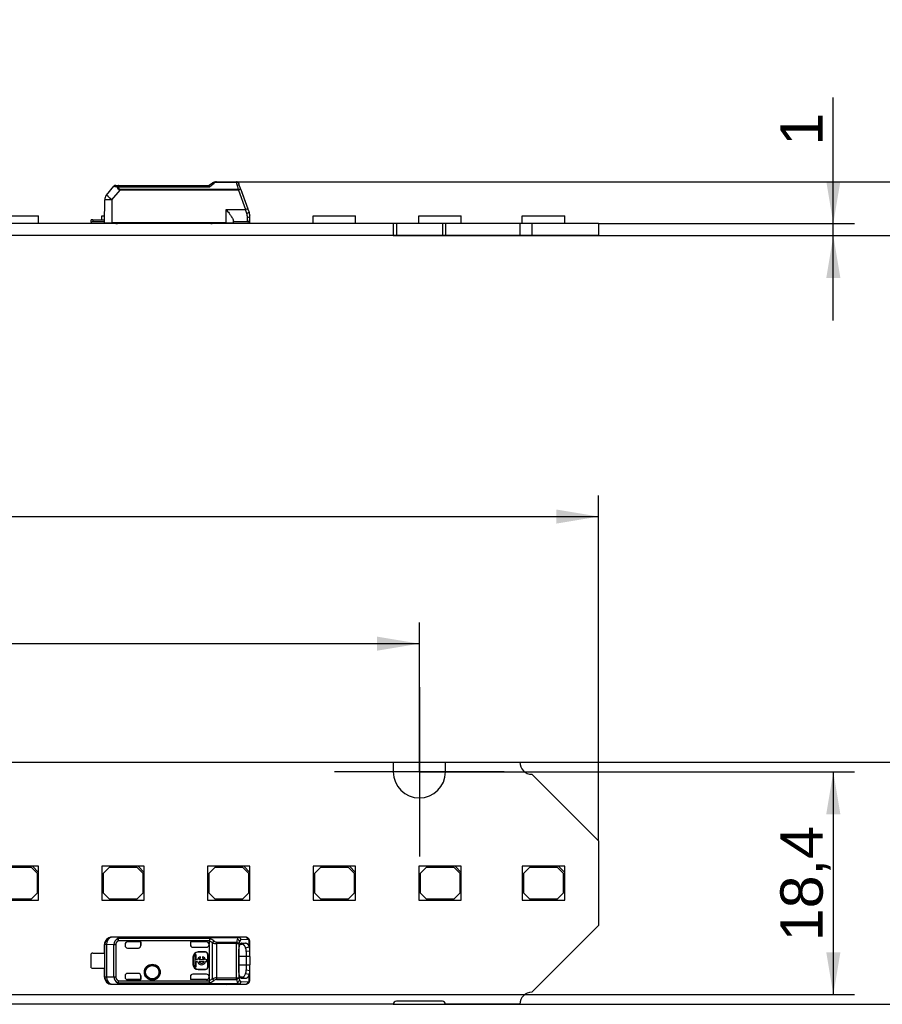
# Model space of a CAD drawing. Header units: millimetres. Extents: x 7 to 819, y 6 to 587.
# Tile 9 of 18: x 232 to 303, y 347 to 429. Entities that reach past the tile are written whole.
import ezdxf
from ezdxf.enums import TextEntityAlignment as Align
from ezdxf.lldxf.tags import DXFTag

# ---------------------------------------------------------------- set-up
doc = ezdxf.new("R2010")
doc.units = ezdxf.units.MM
doc.layers.add('Default', color=7, linetype='Continuous')
doc.layers.add('LINLED_140X20MM_', color=7, linetype='Continuous')
doc.styles.add('SEACAD_Arial', font='arial.ttf')
tags = doc.linetypes.add('CENTER2', pattern=[28.575, 19.05, -3.175, 3.175, -3.175]).pattern_tags.tags
tags[10:11] = [DXFTag(74, 4), DXFTag(75, 0), DXFTag(340, '0'), DXFTag(46, 0.0), DXFTag(50, 0.0), DXFTag(44, 0.0), DXFTag(45, 0.0)]
tags[8:9] = [DXFTag(74, 4), DXFTag(75, 0), DXFTag(340, '0'), DXFTag(46, 0.0), DXFTag(50, 0.0), DXFTag(44, 0.0), DXFTag(45, 0.0)]
tags[6:7] = [DXFTag(74, 4), DXFTag(75, 0), DXFTag(340, '0'), DXFTag(46, 0.0), DXFTag(50, 0.0), DXFTag(44, 0.0), DXFTag(45, 0.0)]
tags[4:5] = [DXFTag(74, 4), DXFTag(75, 0), DXFTag(340, '0'), DXFTag(46, 0.0), DXFTag(50, 0.0), DXFTag(44, 0.0), DXFTag(45, 0.0)]
doc.dimstyles.new('ISO', dxfattribs={"dimtxt": 3.5, "dimasz": 3.5, "dimexe": 1.75, "dimexo": 0, "dimgap": 0.875, "dimtad": 1, "dimtxsty": 'SEACAD_Arial', "dimblk1": '_SE_FILLED', "dimblk2": '_SE_FILLED', "dimsah": 1, "dimcen": 1.75, "dimadec": 0, "dimazin": 0, "dimtfac": 0.5, "dimtdec": 3, "dimtmove": 0, "dimatfit": 3, "dimfxl": 1, "dimarcsym": 0})

# ---------------------------------------------------------------- blocks, each defined once
blk = doc.blocks.new('SEANNOT_GROUP18')
at = {"layer": 'Default', "color": 7, "linetype": 'CENTER2'}
for p, q in [((265.152, 373.546), (265.152, 359.546)), ((272.152, 366.546), (258.152, 366.546))]:
    blk.add_line(p, q, dxfattribs=at)
blk = doc.blocks.new('SE4')
at = {"layer": 'LINLED_140X20MM_', "color": 7, "linetype": 'Continuous'}
for p, q in [((239.309, 414.183), (239.931, 414.925)), ((240.085, 414.996), (240.312, 414.996)), ((240.312, 414.996), (247.787, 414.996)), ((240.312, 414.885), (240.312, 414.996)), ((240.312, 414.885), (247.846, 414.885)), ((248.068, 415.191), (247.786, 414.996)), ((248.408, 415.296), (250.048, 415.296)), ((248.408, 415.296), (248.408, 415.252)), ((248.408, 415.252), (250.048, 415.252)), ((250.048, 415.252), (250.048, 415.296)), ((250.122, 415.004), (250.048, 415.252)), ((239.768, 413.802), (240.44, 414.603)), ((250.228, 414.646), (240.44, 414.646)), ((240.44, 414.646), (240.44, 414.603)), ((250.228, 414.603), (240.44, 414.603)), ((250.228, 414.603), (250.228, 414.646)), ((250.228, 414.603), (250.81, 413.005)), ((250.416, 414.669), (250.998, 413.072)), ((250.479, 414.498), (250.807, 413.596)), ((239.152, 411.896), (239.169, 413.803)), ((239.766, 413.803), (239.756, 411.896)), ((230.215, 412.496), (233.715, 412.496)), ((233.715, 411.846), (233.715, 412.496)), ((238.94, 412.496), (239.157, 412.496)), ((238.94, 412.146), (238.94, 412.496)), ((249.202, 411.896), (249.202, 413.004)), ((249.203, 413.005), (250.81, 413.005)), ((250.904, 412.682), (250.924, 412.689)), ((251.092, 412.813), (250.998, 413.072)), ((251.152, 412.196), (251.152, 412.471)), ((251.165, 411.846), (251.165, 412.496)), ((256.39, 412.496), (259.89, 412.496)), ((256.39, 411.846), (256.39, 412.496)), ((259.89, 411.846), (259.89, 412.496)), ((265.115, 412.496), (268.615, 412.496)), ((265.115, 411.846), (265.115, 412.496)), ((268.615, 411.846), (268.615, 412.496)), ((273.652, 412.496), (277.152, 412.496)), ((273.652, 411.846), (273.652, 412.496)), ((277.152, 411.846), (277.152, 412.496)), ((263.002, 411.846), (219.802, 411.846)), ((238.202, 412.146), (238.052, 412.146)), ((238.052, 411.946), (238.052, 412.146)), ((238.052, 411.946), (238.052, 411.846)), ((238.202, 412.146), (239.154, 412.146)), ((238.202, 412.146), (238.202, 411.996)), ((239.153, 411.996), (238.202, 411.996)), ((239.152, 411.896), (239.756, 411.896)), ((249.202, 411.896), (239.756, 411.896)), ((242.44, 411.846), (242.44, 411.896)), ((247.665, 411.846), (247.665, 411.896)), ((247.849, 411.896), (247.844, 411.883)), ((248.673, 411.846), (248.673, 411.896)), ((248.802, 411.896), (248.752, 411.846)), ((249.202, 411.896), (249.802, 411.896)), ((249.402, 411.896), (249.402, 411.846)), ((249.802, 411.896), (249.802, 412.083)), ((250.952, 411.996), (249.802, 411.996)), ((250.952, 411.996), (249.802, 411.996)), ((250.952, 411.996), (250.952, 412.34)), ((251.102, 412.064), (251.102, 411.946)), ((251.102, 411.846), (251.102, 411.946)), ((263.252, 411.846), (263.002, 411.846)), ((263.002, 411.846), (263.002, 410.846)), ((267.052, 411.846), (263.252, 411.846)), ((263.252, 411.846), (263.252, 410.846)), ((267.302, 411.846), (267.052, 411.846)), ((267.052, 411.846), (267.052, 410.846)), ((273.452, 411.846), (267.302, 411.846)), ((267.302, 411.846), (267.302, 410.846)), ((274.452, 411.846), (273.452, 411.846)), ((273.452, 411.846), (273.452, 410.846)), ((279.952, 411.846), (274.452, 411.846)), ((274.452, 411.846), (274.452, 410.846)), ((279.952, 411.846), (279.952, 410.846)), ((263.002, 410.846), (219.802, 410.846)), ((263.252, 410.846), (263.002, 410.846)), ((267.052, 410.846), (263.252, 410.846)), ((267.302, 410.846), (267.052, 410.846)), ((273.452, 410.846), (267.302, 410.846)), ((274.452, 410.846), (273.452, 410.846)), ((279.952, 410.846), (274.452, 410.846))]:
    blk.add_line(p, q, dxfattribs=at)
for centre, radius, start, end in [((240.086, 414.794), 0.202, 90.3214, 139.67905), ((241.431, 422.127), 7.356, 258.2376, 260.57596), ((240.346, 414.455), 0.431, 94.46927, 106.05752), ((225.611, 441.803), 34.914, 309.55814, 310.2759), ((248.408, 414.696), 0.6, 90.00011, 124.50702), ((248.375, 414.767), 0.522, 108.33183, 124.88888), ((248.414, 414.894), 0.357, 90.95781, 130.61249), ((250.048, 415.096), 0.2, 20.00047, 89.99992), ((239.91, 411.292), 11.029, 19.44016, 20.55942), ((234.517, 409.048), 16.864, 19.47095, 20.52943), ((239.769, 413.798), 0.6, 140, 179.5), ((252.894, 407.423), 5.958, 108.5546, 110.47358), ((169.454, 389.106), 84.793, 16.14358, 16.37088), ((249.722, 412.341), 1.23, 359.95936, 16.0983), ((250.153, 412.471), 0.999, 0.00318, 20.00289), ((238.202, 411.746), 0.25, 90, 126.8699), ((240.102, 412.446), 0.6, 270, 293.55646), ((248.052, 412.446), 0.6, 246.44354, 249.70355), ((248.052, 412.446), 0.6, 249.70365, 270), ((250.952, 412.196), 0.2, 270, 0), ((250.952, 411.746), 0.25, 53.1301, 90)]:
    blk.add_arc(centre, radius, start, end, dxfattribs=at)
for centre, major_axis, ratio, start_param, end_param in [((239.769, 413.798), (-0.46, 0.386), 0.006685, 4.720219, 6.283185), ((250.228, 414.601), (0.188, 0.068), 0.0082, 0, 1.567895), ((239.769, 413.798), (0.6, -0.005), 0.008726, 1.573617, 3.141593)]:
    blk.add_ellipse(centre, major_axis=major_axis, ratio=ratio, start_param=start_param, end_param=end_param, dxfattribs=at)
for points, knots in [([(240.312, 414.996), (240.294, 414.996), (240.275, 414.984), (240.245, 414.939), (240.233, 414.907), (240.226, 414.87)], [0, 0, 0, 0, 0.5, 0.5, 1, 1, 1, 1]), ([(240.44, 414.603), (240.412, 414.614), (240.358, 414.635), (240.27, 414.726), (240.244, 414.81), (240.226, 414.87)], [0, 0, 0, 0, 0.235372, 0.457314, 1, 1, 1, 1]), ([(240.312, 414.885), (240.314, 414.86), (240.318, 414.814), (240.334, 414.751), (240.359, 414.7), (240.395, 414.662), (240.425, 414.652), (240.44, 414.646)], [0, 0, 0, 0, 0.272042, 0.497908, 0.684926, 0.845835, 1, 1, 1, 1]), ([(247.846, 414.885), (247.841, 414.898), (247.832, 414.923), (247.819, 414.952), (247.808, 414.974), (247.799, 414.987), (247.792, 414.995), (247.789, 414.996), (247.787, 414.996)], [0, 0, 0, 0, 0.20474, 0.394141, 0.568268, 0.727202, 0.87106, 1, 1, 1, 1]), ([(250.048, 415.252), (250.09, 415.258), (250.133, 415.253), (250.2, 415.221), (250.225, 415.195), (250.236, 415.165)], [0, 0, 0, 0, 0.5, 0.5, 1, 1, 1, 1]), ([(250.31, 414.962), (250.298, 414.983), (250.273, 414.999), (250.206, 415.013), (250.165, 415.013), (250.122, 415.004)], [0, 0, 0, 0, 0.5, 0.5, 1, 1, 1, 1]), ([(250.228, 414.646), (250.218, 414.68), (250.199, 414.745), (250.171, 414.838), (250.146, 414.925), (250.13, 414.978), (250.122, 415.004)], [0, 0, 0, 0, 0.264161, 0.518866, 0.764137, 1, 1, 1, 1]), ([(250.416, 414.669), (250.413, 414.678), (250.392, 414.68), (250.323, 414.671), (250.276, 414.66), (250.228, 414.646)], [0, 0, 0, 0, 0.5, 0.5, 1, 1, 1, 1]), ([(249.203, 413.004), (249.282, 412.9), (249.417, 412.725), (249.61, 412.466), (249.762, 412.24), (249.79, 412.131), (249.802, 412.083)], [0, 0, 0, 0, 0.294755, 0.499673, 0.776792, 1, 1, 1, 1]), ([(250.924, 412.689), (250.973, 412.707), (251.02, 412.731), (251.082, 412.777), (251.097, 412.799), (251.092, 412.813)], [0, 0, 0, 0, 0.5, 0.5, 1, 1, 1, 1]), ([(251.152, 412.471), (251.152, 412.437), (251.131, 412.403), (251.057, 412.354), (251.005, 412.34), (250.952, 412.34)], [0, 0, 0, 0, 0.5, 0.5, 1, 1, 1, 1])]:
    blk.add_open_spline(points, degree=3, knots=knots, dxfattribs=at)
blk.add_open_spline([(248.182, 415.166), (248.137, 415.199), (248.094, 415.208), (248.068, 415.191)], degree=3, dxfattribs=at)
blk = doc.blocks.new('SE5')
at = {"layer": 'LINLED_140X20MM_', "color": 7, "linetype": 'Continuous'}
for p, q in [((219.802, 367.346), (263.002, 367.346)), ((263.002, 367.346), (263.002, 366.546)), ((267.302, 366.546), (267.302, 367.346)), ((267.302, 367.346), (273.452, 367.346)), ((274.452, 366.346), (279.952, 360.846)), ((279.952, 360.846), (279.952, 353.846)), ((233.215, 358.746), (230.215, 358.746)), ((233.715, 358.746), (233.215, 358.746)), ((233.215, 358.746), (233.715, 358.246)), ((233.715, 358.246), (233.715, 358.746)), ((241.94, 358.746), (238.94, 358.746)), ((238.94, 358.746), (238.94, 355.946)), ((242.44, 358.746), (241.94, 358.746)), ((241.94, 358.746), (242.44, 358.246)), ((242.44, 358.246), (242.44, 358.746)), ((250.665, 358.746), (247.665, 358.746)), ((247.665, 358.746), (247.665, 355.946)), ((251.165, 358.746), (250.665, 358.746)), ((250.665, 358.746), (251.165, 358.246)), ((251.165, 358.246), (251.165, 358.746)), ((259.39, 358.746), (256.39, 358.746)), ((256.39, 358.746), (256.39, 355.946)), ((259.89, 358.746), (259.39, 358.746)), ((259.39, 358.746), (259.89, 358.246)), ((259.89, 358.246), (259.89, 358.746)), ((268.115, 358.746), (265.115, 358.746)), ((265.115, 358.746), (265.115, 355.946)), ((268.615, 358.746), (268.115, 358.746)), ((268.115, 358.746), (268.615, 358.246)), ((268.615, 358.246), (268.615, 358.746)), ((276.652, 358.746), (273.652, 358.746)), ((273.652, 358.746), (273.652, 355.946)), ((277.152, 358.746), (276.652, 358.746)), ((276.652, 358.746), (277.152, 358.246)), ((277.152, 358.246), (277.152, 358.746)), ((233.115, 358.646), (230.815, 358.646)), ((233.615, 358.146), (233.115, 358.646)), ((233.615, 356.546), (233.615, 358.146)), ((233.715, 355.946), (233.715, 358.246)), ((239.54, 358.646), (239.04, 358.146)), ((239.04, 358.146), (239.04, 356.546)), ((241.84, 358.646), (239.54, 358.646)), ((242.34, 358.146), (241.84, 358.646)), ((242.34, 356.546), (242.34, 358.146)), ((242.44, 355.946), (242.44, 358.246)), ((248.265, 358.646), (247.765, 358.146)), ((247.765, 358.146), (247.765, 356.546)), ((250.565, 358.646), (248.265, 358.646)), ((251.065, 358.146), (250.565, 358.646)), ((251.065, 356.546), (251.065, 358.146)), ((251.165, 355.946), (251.165, 358.246)), ((256.99, 358.646), (256.49, 358.146)), ((256.49, 358.146), (256.49, 356.546)), ((259.29, 358.646), (256.99, 358.646)), ((259.79, 358.146), (259.29, 358.646)), ((259.79, 356.546), (259.79, 358.146)), ((259.89, 355.946), (259.89, 358.246)), ((265.715, 358.646), (265.215, 358.146)), ((265.215, 358.146), (265.215, 356.546)), ((268.015, 358.646), (265.715, 358.646)), ((268.515, 358.146), (268.015, 358.646)), ((268.515, 356.546), (268.515, 358.146)), ((268.615, 355.946), (268.615, 358.246)), ((274.252, 358.646), (273.752, 358.146)), ((273.752, 358.146), (273.752, 356.546)), ((276.552, 358.646), (274.252, 358.646)), ((277.052, 358.146), (276.552, 358.646)), ((277.052, 356.546), (277.052, 358.146)), ((277.152, 355.946), (277.152, 358.246)), ((233.115, 356.046), (233.615, 356.546)), ((239.04, 356.546), (239.54, 356.046)), ((241.84, 356.046), (242.34, 356.546)), ((247.765, 356.546), (248.265, 356.046)), ((250.565, 356.046), (251.065, 356.546)), ((256.49, 356.546), (256.99, 356.046)), ((259.29, 356.046), (259.79, 356.546)), ((265.215, 356.546), (265.715, 356.046)), ((268.015, 356.046), (268.515, 356.546)), ((273.752, 356.546), (274.252, 356.046)), ((276.552, 356.046), (277.052, 356.546)), ((230.215, 355.946), (233.715, 355.946)), ((230.815, 356.046), (233.115, 356.046)), ((238.94, 355.946), (242.44, 355.946)), ((239.54, 356.046), (241.84, 356.046)), ((247.665, 355.946), (251.165, 355.946)), ((248.265, 356.046), (250.565, 356.046)), ((256.39, 355.946), (259.89, 355.946)), ((256.99, 356.046), (259.29, 356.046)), ((265.115, 355.946), (268.615, 355.946)), ((265.715, 356.046), (268.015, 356.046)), ((273.652, 355.946), (277.152, 355.946)), ((274.252, 356.046), (276.552, 356.046)), ((279.952, 353.846), (274.452, 348.346)), ((239.152, 351.571), (239.152, 352.296)), ((239.169, 352.28), (239.152, 352.296)), ((239.309, 352.28), (239.169, 352.28)), ((239.169, 349.613), (239.169, 352.28)), ((239.931, 352.273), (239.309, 352.28)), ((239.309, 352.28), (239.309, 349.613)), ((249.202, 352.896), (239.756, 352.896)), ((239.756, 352.896), (239.766, 352.88)), ((240.44, 352.873), (239.768, 352.88)), ((239.931, 349.619), (239.931, 352.273)), ((240.085, 352.273), (239.931, 352.273)), ((240.085, 352.273), (240.085, 349.619)), ((240.226, 352.768), (240.312, 352.602)), ((247.845, 352.782), (240.312, 352.782)), ((240.312, 352.602), (240.312, 352.782)), ((247.787, 352.602), (240.312, 352.602)), ((240.44, 352.873), (250.228, 352.873)), ((240.44, 352.873), (240.44, 352.867)), ((250.228, 352.867), (240.44, 352.867)), ((240.852, 352.302), (240.852, 352.196)), ((242.152, 352.502), (241.052, 352.502)), ((241.052, 352.502), (241.052, 352.501)), ((242.15, 352.501), (241.052, 352.501)), ((242.152, 352.502), (242.15, 352.501)), ((242.15, 352.501), (242.15, 352.196)), ((242.152, 352.196), (242.152, 352.502)), ((247.586, 352.502), (246.252, 352.502)), ((246.252, 352.502), (246.255, 352.501)), ((246.252, 352.502), (246.252, 352.256)), ((246.252, 352.256), (246.255, 352.247)), ((247.586, 352.501), (246.255, 352.501)), ((246.255, 352.501), (246.255, 352.247)), ((247.586, 352.501), (247.586, 352.502)), ((247.786, 352.584), (247.787, 352.602)), ((247.786, 352.584), (247.786, 352.302)), ((247.786, 352.256), (247.786, 352.302)), ((247.786, 352.256), (247.786, 349.636)), ((248.068, 349.453), (248.068, 352.439)), ((248.408, 352.488), (248.408, 352.362)), ((248.408, 352.488), (250.048, 352.488)), ((248.408, 352.362), (248.408, 349.53)), ((250.048, 352.362), (248.408, 352.362)), ((249.202, 352.887), (249.202, 352.896)), ((250.81, 352.887), (249.203, 352.887)), ((250.812, 352.887), (249.209, 352.887)), ((250.048, 352.362), (250.048, 352.488)), ((250.048, 352.362), (250.236, 352.362)), ((250.048, 349.53), (250.048, 352.362)), ((250.81, 352.887), (250.228, 352.873)), ((250.228, 352.867), (250.228, 352.873)), ((250.236, 352.362), (250.236, 349.53)), ((250.356, 352.308), (250.524, 352.309)), ((250.998, 352.687), (250.416, 352.673)), ((250.479, 352.409), (250.424, 352.389)), ((250.479, 352.409), (250.807, 352.411)), ((250.524, 352.309), (250.807, 352.411)), ((251.092, 352.093), (251.092, 352.646)), ((251.152, 351.742), (251.152, 352.49)), ((238.052, 350.371), (238.052, 351.521)), ((238.202, 351.571), (239.154, 351.571)), ((239.154, 351.571), (239.154, 350.321)), ((241.052, 351.996), (241.952, 351.996)), ((242.15, 352.196), (242.152, 352.196)), ((246.452, 352.056), (247.586, 352.056)), ((246.737, 351.44), (246.605, 351.44)), ((246.605, 351.44), (246.605, 350.452)), ((246.737, 351.012), (246.737, 351.44)), ((246.886, 351.673), (246.886, 351.646)), ((247.486, 351.673), (246.886, 351.673)), ((247.486, 351.646), (246.886, 351.646)), ((247.486, 351.646), (247.486, 351.673)), ((247.712, 351.446), (247.686, 351.446)), ((247.686, 350.446), (247.686, 351.446)), ((247.712, 350.446), (247.712, 351.446)), ((250.256, 350.096), (250.256, 351.796)), ((250.81, 352.017), (251.092, 352.09)), ((251.152, 351.743), (250.852, 351.702)), ((250.852, 351.702), (250.852, 351.296)), ((251.152, 351.296), (251.152, 351.743)), ((246.486, 351.246), (246.459, 351.246)), ((246.459, 351.246), (246.459, 350.646)), ((246.459, 350.646), (246.486, 350.646)), ((246.486, 351.246), (246.486, 350.646)), ((246.84, 351.012), (246.737, 351.012)), ((246.737, 350.452), (246.737, 350.88)), ((246.737, 350.88), (246.84, 350.88)), ((247.377, 351.012), (246.964, 351.012)), ((246.964, 350.88), (247.377, 350.88)), ((247.088, 351.147), (247.088, 351.273)), ((247.253, 351.273), (247.253, 351.147)), ((247.605, 351.012), (247.501, 351.012)), ((247.501, 350.88), (247.605, 350.88)), ((247.605, 350.88), (247.605, 351.012)), ((250.852, 351.296), (250.256, 351.296)), ((250.256, 350.596), (250.852, 350.596)), ((251.152, 351.296), (250.852, 351.296)), ((250.852, 351.296), (250.852, 350.596)), ((250.852, 350.596), (251.152, 350.596)), ((250.852, 350.596), (250.852, 350.19)), ((251.152, 351.296), (251.152, 350.596)), ((251.152, 350.149), (251.152, 350.596)), ((238.202, 350.321), (239.154, 350.321)), ((239.152, 349.596), (239.152, 350.321)), ((241.952, 349.896), (241.052, 349.896)), ((247.586, 349.836), (246.452, 349.836)), ((246.605, 350.452), (246.737, 350.452)), ((246.886, 350.246), (246.886, 350.22)), ((246.886, 350.246), (247.486, 350.246)), ((246.886, 350.22), (247.486, 350.22)), ((247.486, 350.22), (247.486, 350.246)), ((247.686, 350.446), (247.712, 350.446)), ((251.092, 349.801), (250.81, 349.875)), ((250.852, 350.19), (251.152, 350.149)), ((251.092, 349.246), (251.092, 349.799)), ((251.152, 349.402), (251.152, 350.15)), ((239.152, 349.596), (239.169, 349.613)), ((239.169, 349.613), (239.309, 349.613)), ((239.309, 349.613), (239.931, 349.619)), ((239.766, 349.013), (239.756, 348.996)), ((249.202, 348.996), (239.756, 348.996)), ((239.768, 349.013), (240.44, 349.02)), ((239.931, 349.619), (240.085, 349.619)), ((240.312, 349.29), (240.226, 349.125)), ((240.312, 349.29), (247.787, 349.29)), ((240.312, 349.111), (240.312, 349.29)), ((240.312, 349.111), (247.846, 349.111)), ((250.228, 349.025), (240.44, 349.025)), ((240.44, 349.025), (240.44, 349.02)), ((250.228, 349.02), (240.44, 349.02)), ((240.852, 349.696), (240.852, 349.591)), ((241.052, 349.391), (241.052, 349.391)), ((241.052, 349.391), (242.152, 349.391)), ((242.15, 349.391), (241.052, 349.391)), ((242.152, 349.696), (242.15, 349.696)), ((242.15, 349.696), (242.15, 349.391)), ((242.152, 349.391), (242.15, 349.391)), ((242.152, 349.391), (242.152, 349.696)), ((246.255, 349.641), (246.252, 349.636)), ((246.252, 349.636), (246.252, 349.391)), ((247.585, 349.391), (246.252, 349.391)), ((246.252, 349.391), (246.255, 349.391)), ((246.255, 349.641), (246.255, 349.391)), ((247.585, 349.391), (246.255, 349.391)), ((247.585, 349.391), (247.585, 349.391)), ((247.786, 349.591), (247.786, 349.636)), ((247.786, 349.591), (247.786, 349.308)), ((248.408, 349.53), (250.048, 349.53)), ((248.408, 349.53), (248.408, 349.405)), ((248.408, 349.405), (250.048, 349.405)), ((249.202, 348.996), (249.202, 349.006)), ((249.203, 349.006), (250.81, 349.006)), ((249.209, 349.006), (250.812, 349.006)), ((250.048, 349.53), (250.236, 349.53)), ((250.048, 349.405), (250.048, 349.53)), ((250.228, 349.02), (250.228, 349.025)), ((250.228, 349.02), (250.81, 349.006)), ((250.524, 349.583), (250.358, 349.585)), ((250.416, 349.22), (250.998, 349.206)), ((250.429, 349.502), (250.479, 349.484)), ((250.807, 349.481), (250.479, 349.484)), ((250.807, 349.481), (250.524, 349.583)), ((263.002, 347.346), (219.802, 347.346)), ((267.052, 347.596), (263.252, 347.596)), ((273.452, 347.346), (267.302, 347.346))]:
    blk.add_line(p, q, dxfattribs=at)
for radius in [0.657, 0.586, 0.552, 0.55]:
    blk.add_circle((243.102, 349.996), radius, dxfattribs=at)
for centre, radius, start, end in [((274.452, 367.346), 1, 180, 270), ((265.152, 366.546), 2.15, 180, 0), ((239.769, 352.28), 0.6, 90.167, 179.99564), ((240.512, 352.262), 0.581, 119.46892, 178.87195), ((240.303, 352.568), 0.213, 87.5508, 111.03601), ((247.279, 351.245), 1.432, 56.53476, 69.27401), ((248.614, 352.434), 0.844, 155.65307, 168.46555), ((247.376, 351.608), 1.263, 50.3962, 68.22145), ((248.443, 352.257), 0.417, 128.87868, 154.10694), ((248.42, 353.196), 0.835, 245.11343, 269.22174), ((248.428, 352.854), 0.367, 227.8882, 266.98128), ((251.291, 352.204), 1.275, 156.52963, 167.17013), ((250.018, 352.24), 0.249, 29.28627, 83.16848), ((250.501, 352.566), 0.407, 132.13882, 158.88527), ((250.062, 352.455), 0.264, 20.0118, 76.88186), ((250.21, 352.661), 0.207, 3.11402, 84.83719), ((251.136, 352.108), 0.935, 152.08348, 164.23539), ((250.633, 352.383), 0.362, 126.73963, 153.22778), ((250.808, 352.552), 0.334, 46.11045, 90.77677), ((250.803, 352.692), 0.195, 358.48003, 88.00094), ((250.769, 352.522), 0.383, 356.09538, 45.59709), ((250.926, 352.67), 0.168, 351.87116, 47.87372), ((238.202, 351.321), 0.25, 90, 126.8699), ((241.052, 352.196), 0.2, 180, 270), ((246.886, 351.246), 0.426, 90, 180), ((246.886, 351.246), 0.4, 90, 180), ((247.486, 351.446), 0.226, 0, 90), ((247.486, 351.446), 0.2, 0, 90), ((249.851, 351.728), 1.003, 358.51585, 16.90988), ((250.409, 351.794), 0.745, 355.97465, 23.65539), ((246.886, 350.646), 0.426, 180, 270), ((246.886, 350.646), 0.4, 180, 270), ((247.17, 350.946), 0.337, 104.20419, 168.67274), ((247.17, 350.946), 0.337, 191.32726, 348.67274), ((247.17, 350.946), 0.217, 112.43198, 162.21534), ((247.17, 350.946), 0.217, 197.78466, 342.21534), ((247.17, 350.946), 0.337, 11.32726, 75.79581), ((247.17, 350.946), 0.217, 17.78466, 67.56802), ((238.202, 350.571), 0.25, 233.1301, 270), ((241.052, 349.696), 0.2, 90, 180), ((247.486, 350.446), 0.2, 270, 360), ((247.486, 350.446), 0.226, 270, 360), ((249.714, 350.183), 1.138, 344.20658, 0.38348), ((250.414, 350.097), 0.741, 336.26512, 4.09749), ((239.769, 349.613), 0.6, 180.00436, 269.8384), ((240.514, 349.632), 0.583, 181.24479, 240.4152), ((240.303, 349.324), 0.213, 248.96322, 272.44914), ((247.3, 350.606), 1.386, 290.5131, 303.67504), ((248.257, 349.346), 0.473, 186.78625, 209.79904), ((247.355, 350.318), 1.304, 292.11544, 309.33117), ((248.418, 348.702), 0.829, 90.69373, 114.97087), ((248.409, 349.607), 0.374, 204.29758, 232.51656), ((248.428, 349.038), 0.368, 93.14824, 132.18165), ((250.019, 349.652), 0.249, 276.74482, 330.7526), ((251.287, 349.686), 1.27, 192.7997, 203.48751), ((250.062, 349.437), 0.264, 283.13685, 339.99536), ((250.502, 349.327), 0.407, 201.14231, 227.85712), ((250.21, 349.231), 0.207, 275.1634, 356.88603), ((251.211, 349.815), 1.015, 196.25103, 207.44263), ((250.633, 349.51), 0.362, 206.77466, 233.25524), ((250.808, 349.34), 0.334, 269.18622, 313.95332), ((250.803, 349.201), 0.195, 272.0033, 1.51183), ((250.772, 349.369), 0.38, 314.26296, 4.15507), ((250.926, 349.223), 0.167, 312.13019, 8.18025), ((274.452, 347.346), 1, 90, 180), ((263.252, 347.346), 0.25, 90, 180), ((267.052, 347.346), 0.25, 0, 90)]:
    blk.add_arc(centre, radius, start, end, dxfattribs=at)
for centre, major_axis, ratio, start_param, end_param in [((239.752, 352.296), (0.424, -0.424), 0.999924, 2.349833, 3.926953), ((239.769, 352.28), (0.006, 0.6), 0.766027, 0.015856, 1.578763), ((241.052, 352.302), (0, -0.2), 0.999994, 3.141593, 4.712389), ((241.052, 352.301), (0, -0.2), 0.999994, 3.141593, 4.712389), ((246.452, 352.256), (0.141, -0.141), 0.999695, 3.926839, 5.497939), ((246.455, 352.254), (0.141, -0.141), 0.999695, 3.9588, 4.712389), ((247.586, 352.302), (0, -0.2), 0.999994, 1.570796, 3.141593), ((247.586, 352.301), (0, -0.2), 0.999994, 1.570796, 3.141593), ((247.586, 352.256), (0, -0.2), 0.999848, 0, 1.570796), ((249.202, 352.296), (0, 0.6), 0.999962, 6.103712, 6.283185), ((250.228, 352.673), (-0.005, 0.2), 0.939661, 4.689876, 6.257716), ((251, 351.785), (-0.001, -0.902), 0.342128, 2.840877, 3.150375), ((241.95, 352.196), (-0.2, 0), 0.999848, 1.570796, 3.141593), ((241.952, 352.196), (-0.2, 0), 0.999848, 1.570796, 3.141593), ((241.95, 349.696), (-0.2, 0), 0.999848, 3.141593, 4.712389), ((241.952, 349.696), (-0.2, 0), 0.999848, 3.141593, 4.712389), ((246.452, 349.636), (0.141, 0.141), 0.999695, 0.785246, 2.356347), ((246.455, 349.639), (0.141, 0.141), 0.999695, 1.570796, 2.343651), ((247.586, 349.636), (0, 0.2), 0.999848, 4.712389, 6.283185), ((239.752, 349.596), (0.424, 0.424), 0.999924, 2.356233, 3.933355), ((239.769, 349.613), (-0.006, 0.6), 0.766027, 1.56283, 3.125796), ((241.052, 349.591), (0, 0.2), 0.999994, 1.570796, 3.141593), ((241.052, 349.591), (0, 0.2), 0.999994, 1.570796, 3.141593), ((247.586, 349.591), (0, 0.2), 0.999994, 3.140535, 4.712389), ((247.586, 349.591), (0, 0.2), 0.999994, 3.140004, 4.712389), ((249.202, 349.596), (0, 0.6), 0.999962, 3.141593, 3.321066), ((250.228, 349.22), (0.005, 0.2), 0.939661, 3.16702, 4.734916), ((251, 350.106), (0, 0.9), 0.34204, 3.132977, 3.442996)]:
    blk.add_ellipse(centre, major_axis=major_axis, ratio=ratio, start_param=start_param, end_param=end_param, dxfattribs=at)
for points, degree, knots in [([(240.312, 352.602), (240.205, 352.543), (240.145, 352.457), (240.086, 352.372), (240.085, 352.273)], 2, [0, 0, 0, 0.5, 0.5, 1, 1, 1]), ([(240.226, 352.768), (240.234, 352.781), (240.247, 352.805), (240.273, 352.831), (240.305, 352.852), (240.359, 352.869), (240.412, 352.871), (240.44, 352.873)], 3, [0, 0, 0, 0, 0.225106, 0.406821, 0.546306, 0.765172, 1, 1, 1, 1]), ([(240.44, 352.867), (240.429, 352.867), (240.408, 352.865), (240.38, 352.86), (240.357, 352.852), (240.339, 352.841), (240.325, 352.826), (240.316, 352.807), (240.313, 352.79), (240.312, 352.782)], 3, [0, 0, 0, 0, 0.110474, 0.221192, 0.340028, 0.473427, 0.625996, 0.800833, 1, 1, 1, 1]), ([(250.255, 351.796), (250.259, 352.049), (250.321, 352.226), (250.384, 352.405), (250.478, 352.41)], 2, [0, 0, 0, 0.5, 0.5, 1, 1, 1]), ([(250.81, 352.019), (250.8, 352.04), (250.779, 352.084), (250.745, 352.143), (250.708, 352.197), (250.667, 352.244), (250.623, 352.28), (250.575, 352.305), (250.541, 352.308), (250.524, 352.308)], 3, [0, 0, 0, 0, 0.117572, 0.243562, 0.377981, 0.520832, 0.67212, 0.831843, 1, 1, 1, 1]), ([(250.807, 352.41), (250.886, 352.412), (250.962, 352.327), (251.036, 352.244), (251.092, 352.093)], 2, [0, 0, 0, 0.50021, 0.50021, 1, 1, 1]), ([(251.152, 352.49), (251.152, 352.508), (251.15, 352.542), (251.14, 352.584), (251.122, 352.62), (251.102, 352.637), (251.092, 352.646)], 3, [0, 0, 0, 0, 0.244652, 0.491458, 0.742562, 1, 1, 1, 1]), ([(250.479, 349.483), (250.386, 349.491), (250.321, 349.666), (250.257, 349.841), (250.256, 350.096)], 2, [0, 0, 0, 0.5, 0.5, 1, 1, 1]), ([(250.524, 349.584), (250.524, 349.583), (250.552, 349.583), (250.605, 349.596), (250.68, 349.656), (250.749, 349.747), (250.79, 349.832), (250.81, 349.873)], 3, [0, 0, 0, 0, 0.000046, 0.262507, 0.516593, 0.762391, 1, 1, 1, 1]), ([(240.085, 349.619), (240.086, 349.522), (240.145, 349.435), (240.203, 349.35), (240.312, 349.29)], 2, [0, 0, 0, 0.5, 0.5, 1, 1, 1]), ([(240.44, 349.02), (240.426, 349.02), (240.398, 349.021), (240.36, 349.026), (240.327, 349.033), (240.292, 349.048), (240.256, 349.074), (240.237, 349.106), (240.226, 349.125)], 3, [0, 0, 0, 0, 0.120723, 0.235221, 0.34634, 0.457185, 0.682198, 1, 1, 1, 1]), ([(240.312, 349.111), (240.314, 349.099), (240.318, 349.078), (240.334, 349.054), (240.359, 349.039), (240.395, 349.029), (240.425, 349.026), (240.44, 349.025)], 3, [0, 0, 0, 0, 0.272042, 0.497908, 0.684926, 0.845835, 1, 1, 1, 1]), ([(251.092, 349.246), (251.1, 349.253), (251.116, 349.267), (251.133, 349.294), (251.144, 349.325), (251.151, 349.36), (251.152, 349.388), (251.152, 349.402)], 3, [0, 0, 0, 0, 0.20636, 0.408491, 0.607418, 0.804218, 1, 1, 1, 1])]:
    blk.add_open_spline(points, degree=degree, knots=knots, dxfattribs=at)
for points, degree in [([(251.092, 349.799), (250.975, 349.481), (250.807, 349.481)], 2), ([(247.787, 349.29), (247.787, 349.292), (247.786, 349.296), (247.786, 349.302), (247.786, 349.306), (247.786, 349.308)], 3)]:
    blk.add_open_spline(points, degree=degree, dxfattribs=at)
blk = doc.blocks.new('DMBLK27')
at = {"layer": 'Default', "linetype": 'Continuous'}
for points in [[(158.652, 377.722), (155.152, 377.139), (158.652, 376.556)], [(261.652, 377.722), (261.652, 376.556), (265.152, 377.139)]]:
    blk.add_hatch(color=7, dxfattribs=at).paths.add_polyline_path(points)
at = {"layer": 'Default', "color": 7, "linetype": 'Continuous'}
for p, q in [((155.152, 366.546), (155.152, 378.889)), ((265.152, 366.546), (265.152, 378.889)), ((155.152, 377.139), (265.152, 377.139))]:
    blk.add_line(p, q, dxfattribs=at)
at = {"layer": 'Default', "color": 7, "linetype": 'Continuous', "style": 'SEACAD_Arial'}
blk.add_text('110', height=3.5, dxfattribs=at).set_placement((206.043, 381.514), align=Align.TOP_LEFT)
blk = doc.blocks.new('_SE_FILLED')
at = {"color": 0}
blk.add_line((0, 0), (-1, 0), dxfattribs=at)
blk.add_solid([(0, 0), (-1, -0.1665), (-1, 0.1665), (0, 0)], dxfattribs=at)
blk = doc.blocks.new('DMBLK28')
at = {"layer": 'Default', "linetype": 'Continuous'}
for points in [[(143.852, 388.222), (140.352, 387.639), (143.852, 387.056)], [(276.452, 388.222), (276.452, 387.056), (279.952, 387.639)]]:
    blk.add_hatch(color=7, dxfattribs=at).paths.add_polyline_path(points)
at = {"layer": 'Default', "color": 7, "linetype": 'Continuous'}
for p, q in [((140.352, 357.346), (140.352, 389.389)), ((279.952, 360.846), (279.952, 389.389)), ((140.352, 387.639), (279.952, 387.639))]:
    blk.add_line(p, q, dxfattribs=at)
at = {"layer": 'Default', "color": 7, "linetype": 'Continuous', "style": 'SEACAD_Arial'}
blk.add_text('139,6', height=3.5, dxfattribs=at).set_placement((203.989, 392.014), align=Align.TOP_LEFT)
blk = doc.blocks.new('DMBLK31')
at = {"layer": 'Default', "linetype": 'Continuous'}
for points in [[(299.917, 363.046), (299.333, 366.546), (298.75, 363.046)], [(299.917, 351.646), (298.75, 351.646), (299.333, 348.146)]]:
    blk.add_hatch(color=7, dxfattribs=at).paths.add_polyline_path(points)
at = {"layer": 'Default', "color": 7, "linetype": 'Continuous'}
for p, q in [((265.152, 366.546), (301.083, 366.546)), ((299.333, 366.546), (299.333, 348.146)), ((217.652, 348.146), (301.083, 348.146))]:
    blk.add_line(p, q, dxfattribs=at)
at = {"layer": 'Default', "color": 7, "linetype": 'Continuous', "style": 'SEACAD_Arial'}
blk.add_text('18,4', height=3.5, rotation=90, dxfattribs=at).set_placement((294.958, 352.553), align=Align.TOP_LEFT)
blk = doc.blocks.new('DMBLK32')
at = {"layer": 'Default', "linetype": 'Continuous'}
for points in [[(310.417, 363.846), (309.833, 367.346), (309.25, 363.846)], [(310.417, 350.846), (309.25, 350.846), (309.833, 347.346)]]:
    blk.add_hatch(color=7, dxfattribs=at).paths.add_polyline_path(points)
at = {"layer": 'Default', "color": 7, "linetype": 'Continuous'}
for p, q in [((263.002, 367.346), (311.583, 367.346)), ((309.833, 367.346), (309.833, 347.346)), ((263.002, 347.346), (311.583, 347.346))]:
    blk.add_line(p, q, dxfattribs=at)
at = {"layer": 'Default', "color": 7, "linetype": 'Continuous', "style": 'SEACAD_Arial'}
blk.add_text('20', height=3.5, rotation=90, dxfattribs=at).set_placement((305.458, 354.607), align=Align.TOP_LEFT)
blk = doc.blocks.new('DMBLK33')
at = {"layer": 'Default', "linetype": 'Continuous'}
for points in [[(299.917, 415.346), (298.75, 415.346), (299.333, 411.846)], [(299.917, 407.346), (299.333, 410.846), (298.75, 407.346)]]:
    blk.add_hatch(color=7, dxfattribs=at).paths.add_polyline_path(points)
at = {"layer": 'Default', "color": 7, "linetype": 'Continuous'}
for p, q in [((299.333, 403.846), (299.333, 422.251)), ((279.952, 411.846), (301.083, 411.846)), ((279.952, 410.846), (301.083, 410.846))]:
    blk.add_line(p, q, dxfattribs=at)
at = {"layer": 'Default', "color": 7, "linetype": 'Continuous', "style": 'SEACAD_Arial'}
blk.add_text('1', height=3.5, rotation=90, dxfattribs=at).set_placement((294.958, 418.287), align=Align.TOP_LEFT)
blk = doc.blocks.new('DMBLK34')
at = {"layer": 'Default', "linetype": 'Continuous'}
for points in [[(310.417, 418.796), (309.25, 418.796), (309.833, 415.296)], [(310.417, 407.346), (309.833, 410.846), (309.25, 407.346)]]:
    blk.add_hatch(color=7, dxfattribs=at).paths.add_polyline_path(points)
at = {"layer": 'Default', "color": 7, "linetype": 'Continuous'}
for p, q in [((309.833, 403.846), (309.833, 428.686)), ((250.048, 415.296), (311.583, 415.296)), ((263.002, 410.846), (311.583, 410.846))]:
    blk.add_line(p, q, dxfattribs=at)
at = {"layer": 'Default', "color": 7, "linetype": 'Continuous', "style": 'SEACAD_Arial'}
blk.add_text('4,5', height=3.5, rotation=90, dxfattribs=at).set_placement((305.458, 420.613), align=Align.TOP_LEFT)

msp = doc.modelspace()

# ---------------------------------------------------------------- block references
at = {"layer": 'Default'}
for name in ['SE4', 'SEANNOT_GROUP18', 'SE5']:
    msp.add_blockref(name, (0, 0), dxfattribs=at)

# ---------------------------------------------------------------- dimensions: what is measured, and where the dimension line sits
at = {"layer": 'Default', "color": 7, "linetype": 'Continuous'}
dim = msp.add_linear_dim(base=(309.833468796, 415.29618201), p1=(263.002159, 410.84618201), p2=(250.048079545, 415.29618201), angle=90, text='\\A1;<>', dimstyle='ISO', override={"dimdec": 1}, dxfattribs=at)
dim.commit()
dim.dimension.update_dxf_attribs({"geometry": 'DMBLK34', "text_midpoint": (309.833468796, 419.387698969), "dimtype": 160})
for base, p1, p2, angle, picture, middle, dimtype in [((299.333, 410.846), (279.952, 410.846), (279.952, 411.846), 90, 'DMBLK33', (299.333, 417.062), 161), ((155.152, 377.139), (155.152, 366.546), (265.152, 366.546), 360, 'DMBLK27', (210.152, 377.139), 161), ((309.833, 367.346), (263.002, 367.346), (263.002, 347.346), 270, 'DMBLK32', (309.833, 357.346), 161), ((299.333, 348.146), (265.152, 366.546), (217.652, 348.146), 90, 'DMBLK31', (299.333, 357.346), 160)]:
    dim = msp.add_linear_dim(base=base, p1=p1, p2=p2, angle=angle, text='\\A1;<>', dimstyle='ISO', dxfattribs=at)
    dim.commit()
    dim.dimension.update_dxf_attribs({"geometry": picture, "text_midpoint": middle, "dimtype": dimtype})
dim = msp.add_linear_dim(base=(279.952, 387.639), p1=(140.352, 357.346), p2=(279.952, 353.846), text='\\A1;<>', dimstyle='ISO', dxfattribs=at)
dim.commit()
dim.dimension.update_dxf_attribs({"geometry": 'DMBLK28', "text_midpoint": (210.152, 387.639), "dimtype": 160})

doc.saveas('drawing.dxf')
